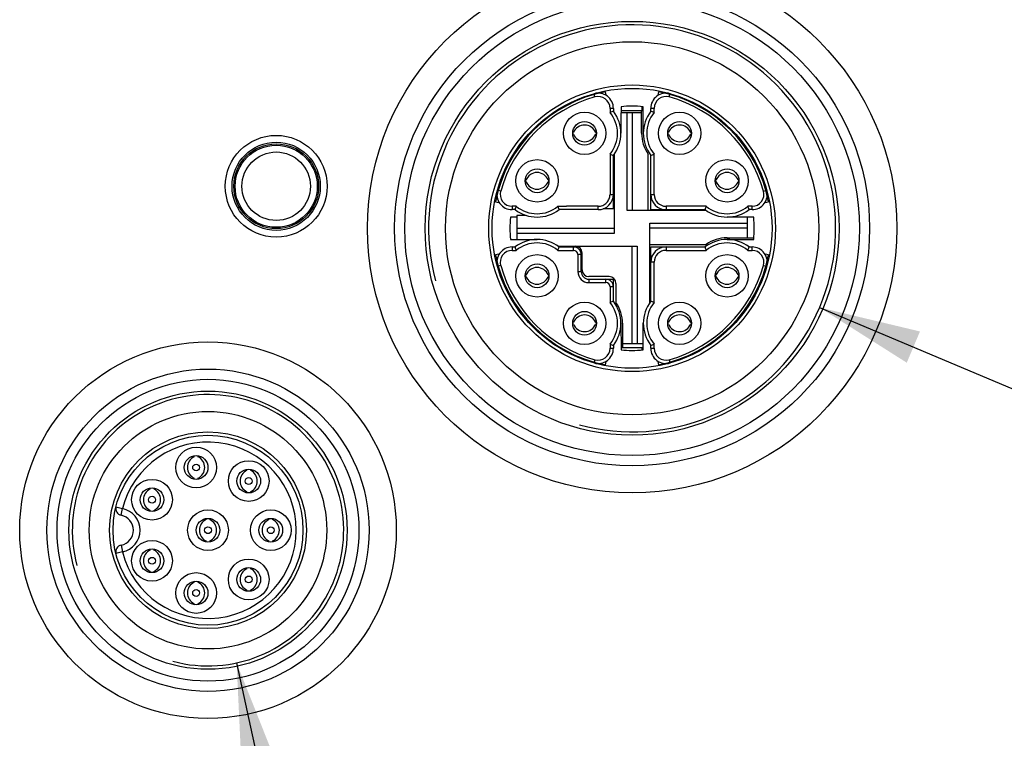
# Model space of a CAD drawing. Header units: millimetres. Extents: x 0 to 594, y 0 to 420.
# Tile 6 of 9: x 427 to 456, y 257 to 278. Entities that reach past the tile are written whole.
import ezdxf

# ---------------------------------------------------------------- set-up
doc = ezdxf.new("R2010")
doc.units = ezdxf.units.MM
doc.header["$LTSCALE"] = 32.67
doc.layers.get('0').update_dxf_attribs({"linetype": 'CONTINUOUS'})
doc.layers.add('00_COMPONENTS', color=7, linetype='CONTINUOUS')
doc.layers.add('51__DRAFT_DIMS', color=7, linetype='CONTINUOUS')
doc.styles.get("Standard").update_dxf_attribs({"font": 'simfang.ttf'})
doc.dimstyles.new('DIMSTYLE_5', dxfattribs={"dimtxt": 3, "dimasz": 3, "dimexe": 2.5, "dimexo": 0.5, "dimtad": 1, "dimdsep": 46, "dimtxsty": 'STANDARD', "dimblk": '_FILLED', "dimblk1": '_FILLED', "dimblk2": '_FILLED', "dimcen": 0.09, "dimclrt": 3, "dimazin": 2, "dimtp": 0.2, "dimtm": 0.2, "dimtfac": 1, "dimtofl": 0, "dimtmove": 0, "dimatfit": 1, "dimldrblk": '_FILLED', "dimfxl": 1, "dimtolj": 1, "dimarcsym": 0})

# ---------------------------------------------------------------- blocks, each defined once
blk = doc.blocks.new('_FILLED')
at = {"color": 0, "linetype": 'ByBlock'}
blk.add_solid([(0, 0), (-1, 0.1667), (-1, -0.1667)], dxfattribs=at)
blk = doc.blocks.new('*D13')
at = {"layer": '51__DRAFT_DIMS', "color": 4}
for p, q in [((450.959, 269.893), (479.99, 257.632)), ((479.99, 257.632), (483.49, 257.632)), ((483.49, 257.632), (497.506, 257.632))]:
    blk.add_line(p, q, dxfattribs=at)
at = {"layer": '51__DRAFT_DIMS', "color": 4, "xscale": 3, "yscale": 3, "zscale": 3, "rotation": 157.10449618}
blk.add_blockref('_FILLED', (450.959, 269.893), dxfattribs=at)
at = {"layer": '51__DRAFT_DIMS', "color": 3}
for s, p in [('M', (484.99, 258.382)), ('12', (487.193, 258.382)), ('x1', (491.599, 258.382))]:
    blk.add_text(s, height=3, dxfattribs=at).set_placement(p)
blk = doc.blocks.new('*D14')
at = {"layer": '51__DRAFT_DIMS', "color": 4}
for p, q in [((433.775, 259.417), (440.876, 226.502)), ((440.876, 226.502), (444.376, 226.502)), ((444.376, 226.502), (456.188, 226.502))]:
    blk.add_line(p, q, dxfattribs=at)
at = {"layer": '51__DRAFT_DIMS', "color": 4, "xscale": 3, "yscale": 3, "zscale": 3, "rotation": 102.173946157}
blk.add_blockref('_FILLED', (433.775, 259.417), dxfattribs=at)
at = {"layer": '51__DRAFT_DIMS', "color": 3}
for s, p in [('M', (445.876, 227.252)), ('8', (448.079, 227.252)), ('x1', (450.282, 227.252))]:
    blk.add_text(s, height=3, dxfattribs=at).set_placement(p)

msp = doc.modelspace()

# ---------------------------------------------------------------- linework, layer by layer
at = {"layer": '00_COMPONENTS', "color": 4}
for p, q in [((444.336, 276.1), (444.316, 276.172)), ((446.527, 276.1), (446.547, 276.172)), ((444.782, 275.763), (444.782, 275.642)), ((444.882, 275.763), (444.782, 275.763)), ((446.082, 275.763), (445.982, 275.763)), ((446.082, 275.642), (446.082, 275.763)), ((444.782, 274.412), (444.782, 273.227)), ((446.082, 273.227), (446.082, 274.412)), ((441.559, 273.322), (441.486, 273.342)), ((444.782, 273.227), (444.882, 273.227)), ((445.982, 273.227), (446.082, 273.227)), ((449.305, 273.322), (449.377, 273.342)), ((441.895, 272.877), (441.895, 272.777)), ((442.017, 272.877), (441.895, 272.877)), ((443.247, 272.877), (443.496, 272.877)), ((444.433, 272.877), (443.496, 272.877)), ((444.432, 272.777), (444.432, 272.877)), ((446.432, 272.877), (446.432, 272.777)), ((447.617, 272.877), (446.432, 272.877)), ((448.968, 272.877), (448.847, 272.877)), ((448.968, 272.777), (448.968, 272.877)), ((441.895, 271.677), (441.895, 271.577)), ((443.707, 271.577), (443.707, 271.677)), ((446.432, 271.677), (446.432, 271.577)), ((448.968, 271.577), (448.968, 271.677)), ((441.895, 271.577), (442.017, 271.577)), ((443.247, 271.577), (443.707, 271.577)), ((443.832, 271.452), (443.832, 270.952)), ((443.932, 271.452), (443.832, 271.452)), ((446.432, 271.577), (447.617, 271.577)), ((448.847, 271.577), (448.968, 271.577)), ((441.559, 271.132), (441.486, 271.111)), ((446.082, 271.227), (445.982, 271.227)), ((446.082, 270.042), (446.082, 271.227)), ((449.305, 271.132), (449.377, 271.111)), ((443.832, 270.952), (443.932, 270.952)), ((444.157, 270.727), (444.157, 270.627)), ((444.157, 270.627), (444.657, 270.627)), ((444.657, 270.627), (444.657, 270.727)), ((444.782, 270.502), (444.782, 270.042)), ((444.882, 270.502), (444.782, 270.502)), ((444.782, 268.812), (444.782, 268.69)), ((446.082, 268.69), (446.082, 268.812)), ((444.782, 268.69), (444.882, 268.69)), ((445.982, 268.69), (446.082, 268.69)), ((444.336, 268.354), (444.316, 268.282)), ((446.527, 268.354), (446.547, 268.282)), ((430.217, 264.013), (430.411, 263.964)), ((430.371, 263.768), (430.411, 263.964)), ((430.411, 262.69), (430.217, 262.641)), ((430.371, 262.886), (430.411, 262.69))]:
    msp.add_line(p, q, dxfattribs=at)
at = {"layer": '00_COMPONENTS', "color": 7}
for p, q in [((444.668, 276.153), (444.649, 276.251)), ((444.668, 276.153), (444.659, 276.151)), ((446.214, 276.251), (446.195, 276.153)), ((446.195, 276.153), (446.204, 276.151)), ((444.882, 275.763), (444.882, 275.677)), ((445.107, 275.812), (445.106, 275.627)), ((445.725, 275.701), (445.725, 275.815)), ((445.762, 275.027), (445.757, 275.812)), ((445.982, 275.677), (445.982, 275.763)), ((445.102, 275.627), (445.102, 275.027)), ((445.712, 275.627), (445.102, 275.627)), ((445.106, 275.701), (445.725, 275.701)), ((445.282, 272.752), (445.282, 275.627)), ((445.432, 275.627), (445.432, 272.752)), ((445.712, 275.027), (445.712, 275.701)), ((443.682, 275.047), (443.705, 275.048)), ((443.705, 275.006), (443.682, 275.007)), ((444.359, 275.048), (444.381, 275.047)), ((444.381, 275.007), (444.359, 275.006)), ((446.482, 275.047), (446.505, 275.048)), ((446.505, 275.006), (446.482, 275.007)), ((447.159, 275.048), (447.181, 275.047)), ((447.181, 275.007), (447.159, 275.006)), ((444.882, 272.802), (444.882, 274.377)), ((444.907, 274.411), (444.907, 272.077)), ((445.907, 272.752), (445.907, 274.411)), ((445.982, 272.777), (445.982, 274.377)), ((442.282, 273.647), (442.305, 273.648)), ((442.305, 273.606), (442.282, 273.607)), ((442.959, 273.648), (442.981, 273.647)), ((442.981, 273.607), (442.959, 273.606)), ((447.882, 273.647), (447.905, 273.648)), ((447.905, 273.606), (447.882, 273.607)), ((448.559, 273.648), (448.581, 273.647)), ((448.581, 273.607), (448.559, 273.606)), ((441.407, 273.009), (441.505, 272.99)), ((441.505, 272.99), (441.507, 272.999)), ((444.907, 272.802), (444.579, 272.802)), ((449.358, 272.99), (449.356, 272.999)), ((449.358, 272.99), (449.456, 273.009)), ((442.032, 272.553), (441.846, 272.552)), ((441.982, 272.777), (441.895, 272.777)), ((442.032, 272.607), (442.032, 271.897)), ((442.309, 272.607), (442.032, 272.607)), ((444.432, 272.777), (443.282, 272.777)), ((447.616, 272.752), (445.282, 272.752)), ((445.982, 272.777), (447.582, 272.777)), ((448.832, 272.557), (448.232, 272.557)), ((448.832, 271.947), (448.832, 272.557)), ((449.017, 272.552), (448.832, 272.553)), ((448.968, 272.777), (448.882, 272.777)), ((442.032, 272.227), (444.907, 272.227)), ((445.957, 270.043), (445.957, 272.377)), ((445.957, 272.377), (448.832, 272.377)), ((448.832, 272.227), (445.957, 272.227)), ((444.907, 272.077), (442.032, 272.077)), ((448.232, 271.947), (449.021, 271.947)), ((441.846, 271.902), (442.032, 271.901)), ((441.895, 271.677), (441.982, 271.677)), ((442.032, 271.897), (442.632, 271.897)), ((443.248, 271.702), (445.582, 271.702)), ((443.282, 271.677), (443.853, 271.677)), ((445.432, 268.827), (445.432, 271.702)), ((445.582, 271.702), (445.582, 268.827)), ((445.957, 271.752), (447.616, 271.752)), ((445.982, 270.077), (445.982, 271.677)), ((445.982, 271.677), (447.582, 271.677)), ((448.232, 271.897), (449.017, 271.902)), ((448.882, 271.677), (448.968, 271.677)), ((441.505, 271.464), (441.407, 271.445)), ((441.505, 271.464), (441.507, 271.454)), ((443.932, 270.952), (443.932, 271.598)), ((443.957, 271.002), (443.957, 271.502)), ((449.358, 271.464), (449.356, 271.454)), ((449.456, 271.445), (449.358, 271.464)), ((442.282, 270.847), (442.305, 270.848)), ((442.305, 270.806), (442.282, 270.807)), ((442.959, 270.848), (442.981, 270.847)), ((442.981, 270.807), (442.959, 270.806)), ((444.757, 270.802), (444.157, 270.802)), ((447.882, 270.847), (447.905, 270.848)), ((447.905, 270.806), (447.882, 270.807)), ((448.559, 270.848), (448.581, 270.847)), ((448.581, 270.807), (448.559, 270.806)), ((444.157, 270.727), (444.882, 270.727)), ((444.882, 270.077), (444.882, 270.727)), ((444.957, 270.602), (444.957, 270.043)), ((443.682, 269.447), (443.705, 269.448)), ((443.705, 269.406), (443.682, 269.407)), ((444.359, 269.448), (444.381, 269.447)), ((444.381, 269.407), (444.359, 269.406)), ((445.102, 269.427), (445.107, 268.642)), ((445.152, 269.427), (445.152, 268.701)), ((445.762, 268.827), (445.762, 269.427)), ((446.482, 269.447), (446.505, 269.448)), ((446.505, 269.406), (446.482, 269.407)), ((447.159, 269.448), (447.181, 269.447)), ((447.181, 269.407), (447.159, 269.406)), ((444.882, 268.777), (444.882, 268.69)), ((445.152, 268.827), (445.762, 268.827)), ((445.757, 268.642), (445.758, 268.827)), ((445.982, 268.69), (445.982, 268.777)), ((445.725, 268.701), (445.106, 268.701)), ((445.725, 268.639), (445.725, 268.701)), ((444.649, 268.202), (444.668, 268.3)), ((444.668, 268.3), (444.659, 268.302)), ((446.195, 268.3), (446.204, 268.302)), ((446.195, 268.3), (446.214, 268.202))]:
    msp.add_line(p, q, dxfattribs=at)
for centre, radius in [((445.432, 272.227), 7.8), ((445.432, 272.227), 7), ((445.432, 272.227), 6.1), ((445.432, 272.227), 5.5), ((445.432, 272.227), 4.225), ((445.432, 272.227), 4.125), ((444.032, 275.027), 0.625), ((446.832, 275.027), 0.625), ((444.032, 275.027), 0.35), ((446.832, 275.027), 0.35), ((434.942, 273.467), 1.5), ((434.942, 273.467), 1.3), ((442.632, 273.627), 0.625), ((448.232, 273.627), 0.625), ((442.632, 273.627), 0.35), ((448.232, 273.627), 0.35), ((442.632, 270.827), 0.625), ((448.232, 270.827), 0.625), ((442.632, 270.827), 0.35), ((448.232, 270.827), 0.35), ((444.032, 269.427), 0.625), ((446.832, 269.427), 0.625), ((444.032, 269.427), 0.35), ((446.832, 269.427), 0.35), ((432.932, 263.327), 5.55), ((432.932, 263.327), 4.75), ((432.932, 263.327), 4.1), ((432.932, 263.327), 3.5), ((432.932, 263.327), 2.9), ((432.932, 263.327), 2.8), ((432.582, 265.177), 0.6), ((432.582, 265.177), 0.35), ((432.582, 265.177), 0.1), ((434.132, 264.777), 0.6), ((434.132, 264.777), 0.35), ((431.282, 264.227), 0.6), ((434.132, 264.777), 0.1), ((431.282, 264.227), 0.35), ((431.282, 264.227), 0.1), ((432.932, 263.327), 0.6), ((434.782, 263.327), 0.6), ((432.932, 263.327), 0.35), ((434.782, 263.327), 0.35), ((432.932, 263.327), 0.1), ((434.782, 263.327), 0.1), ((431.282, 262.427), 0.6), ((431.282, 262.427), 0.35), ((431.282, 262.427), 0.1), ((434.132, 261.877), 0.6), ((432.582, 261.477), 0.6), ((434.132, 261.877), 0.35), ((432.582, 261.477), 0.35), ((434.132, 261.877), 0.1), ((432.582, 261.477), 0.1)]:
    msp.add_circle(centre, radius, dxfattribs=at)
at = {"layer": '00_COMPONENTS', "color": 4}
for centre, radius in [((445.432, 272.227), 6.7), ((434.942, 273.467), 1.25), ((434.942, 273.467), 1.21), ((434.942, 273.467), 1.01), ((432.932, 263.327), 4.45)]:
    msp.add_circle(centre, radius, dxfattribs=at)
for centre, radius, start, end in [((445.432, 272.227), 6, 255, 195), ((445.432, 272.227), 4.025, 105.7898, 164.2102), ((444.432, 275.763), 0.35, 0, 105.7898), ((446.432, 275.763), 0.35, 74.2102, 180), ((445.432, 272.227), 4.025, 15.7898, 74.2102), ((444.032, 275.027), 0.97, 320.6417, 39.3583), ((446.832, 275.027), 0.97, 140.6417, 219.3583), ((441.895, 273.227), 0.35, 164.2102, 270), ((446.432, 273.227), 0.35, 180, 270), ((448.968, 273.227), 0.35, 270, 15.7898), ((442.632, 273.627), 0.97, 230.6417, 309.3783), ((448.232, 273.627), 0.97, 230.6417, 309.3583), ((442.632, 270.827), 0.97, 50.6417, 129.3583), ((448.232, 270.827), 0.97, 50.6417, 129.3583), ((441.895, 271.227), 0.35, 90, 195.7898), ((443.707, 271.452), 0.125, 0, 90), ((446.432, 271.227), 0.35, 90, 180), ((448.968, 271.227), 0.35, 344.2102, 90), ((445.432, 272.227), 4.025, 195.7898, 254.2102), ((445.432, 272.227), 4.025, 285.7898, 344.2102), ((444.157, 270.952), 0.325, 180, 270), ((444.657, 270.502), 0.125, 0, 90), ((444.032, 269.427), 0.97, 320.6417, 39.3583), ((446.832, 269.427), 0.97, 140.6417, 219.3583), ((444.432, 268.69), 0.35, 254.2102, 360), ((446.432, 268.69), 0.35, 180, 285.7898), ((432.932, 263.327), 4, 255, 195), ((432.932, 263.327), 2.6, 194.1823, 165.8177), ((430.282, 263.327), 0.65, 281.4691, 78.5309)]:
    msp.add_arc(centre, radius, start, end, dxfattribs=at)
at = {"layer": '00_COMPONENTS', "color": 7}
for centre, radius, start, end in [((445.432, 272.227), 4.1, 101, 169), ((444.432, 275.763), 0.45, 0, 105.7898), ((446.432, 275.763), 0.45, 74.2102, 180), ((445.432, 272.227), 4.1, 11, 79), ((445.432, 272.227), 3.6, 84.8204, 95.1796), ((446.912, 269.678), 6.333, 108.6991, 109.657), ((444.032, 275.027), 1.07, 322.5979, 37.4013), ((446.832, 275.027), 1.07, 142.5987, 217.4021), ((443.951, 269.678), 6.333, 70.343, 71.3009), ((444.032, 274.922), 0.35, 20.9521, 159.048), ((446.832, 274.922), 0.35, 20.9521, 159.048), ((444.032, 275.131), 0.35, 200.9521, 339.048), ((446.782, 275.027), 1.07, 180, 215.1391), ((446.832, 275.131), 0.35, 200.9521, 339.048), ((446.912, 280.376), 6.333, 250.343, 251.3009), ((443.951, 280.376), 6.333, 288.6991, 289.657), ((442.632, 273.522), 0.35, 20.9521, 159.048), ((448.232, 273.522), 0.35, 20.9521, 159.048), ((442.632, 273.731), 0.35, 200.9521, 339.048), ((448.232, 273.731), 0.35, 200.9521, 339.048), ((441.895, 273.227), 0.45, 164.2102, 270), ((444.432, 273.227), 0.45, 270, 360), ((446.432, 273.227), 0.45, 180, 270), ((448.968, 273.227), 0.45, 270, 15.7898), ((447.98, 270.746), 6.333, 160.343, 161.3009), ((453.58, 270.746), 6.333, 160.343, 161.3009), ((442.883, 270.746), 6.333, 18.6991, 19.657), ((445.432, 272.227), 3.6, 174.8204, 185.1796), ((442.632, 273.627), 1.07, 232.5987, 307.4021), ((448.232, 273.627), 1.07, 232.5979, 307.4013), ((445.432, 272.227), 3.6, 354.8204, 5.1796), ((448.232, 270.877), 1.07, 90, 125.1391), ((441.895, 271.227), 0.45, 90, 195.7898), ((442.632, 270.827), 1.07, 52.5979, 127.4013), ((447.98, 273.707), 6.333, 198.6991, 199.657), ((437.283, 273.707), 6.333, 340.343, 341.3009), ((443.707, 271.452), 0.225, 0, 90), ((443.757, 271.502), 0.2, 0, 90), ((446.432, 271.227), 0.45, 90, 180), ((448.232, 270.827), 1.07, 52.5987, 127.4021), ((453.58, 273.707), 6.333, 198.6991, 199.657), ((442.883, 273.707), 6.333, 340.343, 341.3009), ((448.968, 271.227), 0.45, 344.2102, 90), ((445.432, 272.227), 4.1, 191, 259), ((445.432, 272.227), 4.1, 281, 349), ((442.632, 270.722), 0.35, 20.9521, 159.048), ((448.232, 270.722), 0.35, 20.9521, 159.048), ((442.632, 270.931), 0.35, 200.9521, 339.048), ((444.157, 270.952), 0.225, 180, 270), ((444.157, 271.002), 0.2, 180, 270), ((444.757, 270.602), 0.2, 0, 90), ((448.232, 270.931), 0.35, 200.9521, 339.048), ((444.657, 270.502), 0.225, 0, 90), ((446.912, 264.078), 6.333, 108.6991, 109.657), ((444.032, 269.427), 1.07, 322.5987, 37.4021), ((444.082, 269.427), 1.07, 0, 35.1391), ((446.832, 269.427), 1.07, 142.5979, 217.4013), ((443.951, 264.078), 6.333, 70.343, 71.3009), ((444.032, 269.322), 0.35, 20.9521, 159.048), ((446.832, 269.322), 0.35, 20.9521, 159.048), ((444.032, 269.531), 0.35, 200.9521, 339.048), ((446.832, 269.531), 0.35, 200.9521, 339.048), ((446.912, 274.776), 6.333, 250.343, 251.3009), ((443.951, 274.776), 6.333, 288.6991, 289.657), ((444.432, 268.69), 0.45, 254.2102, 0), ((445.432, 272.227), 3.6, 264.8204, 275.1796), ((446.432, 268.69), 0.45, 180, 285.7898), ((432.677, 265.177), 0.35, 115.4055, 244.5945), ((432.486, 265.177), 0.35, 295.4055, 64.5945), ((434.227, 264.777), 0.35, 115.4055, 244.5945), ((434.036, 264.777), 0.35, 295.4055, 64.5945), ((431.377, 264.227), 0.35, 115.4055, 244.5945), ((431.186, 264.227), 0.35, 295.4055, 64.5945), ((430.411, 263.964), 0.2, 165.8177, 258.5309), ((430.282, 263.327), 0.45, 281.4691, 78.5309), ((433.027, 263.327), 0.35, 115.4055, 244.5945), ((432.836, 263.327), 0.35, 295.4055, 64.5945), ((434.877, 263.327), 0.35, 115.4055, 244.5945), ((434.686, 263.327), 0.35, 295.4055, 64.5945), ((430.411, 262.69), 0.2, 101.4691, 194.1823), ((431.377, 262.427), 0.35, 115.4055, 244.5945), ((431.186, 262.427), 0.35, 295.4055, 64.5945), ((434.227, 261.877), 0.35, 115.4055, 244.5945), ((434.036, 261.877), 0.35, 295.4055, 64.5945), ((432.677, 261.477), 0.35, 115.4055, 244.5945), ((432.486, 261.477), 0.35, 295.4055, 64.5945)]:
    msp.add_arc(centre, radius, start, end, dxfattribs=at)
at = {"layer": '00_COMPONENTS', "color": 4}
msp.add_open_spline([(444.433, 272.877), (444.479, 272.877), (444.57, 272.896), (444.686, 272.973), (444.764, 273.09), (444.782, 273.181), (444.782, 273.227)], degree=3, knots=[0, 0, 0, 0, 0.249992, 0.499997, 0.750004, 1, 1, 1, 1], dxfattribs=at)
at = {"layer": '00_COMPONENTS', "color": 7}
for points, knots in [([(443.282, 272.777), (443.281, 272.779), (443.277, 272.79), (443.272, 272.805), (443.266, 272.823), (443.26, 272.84), (443.253, 272.858), (443.25, 272.871), (443.248, 272.877)], [0, 0, 0, 0, 0.080005, 0.302822, 0.455112, 0.626324, 0.810077, 1, 1, 1, 1]), ([(432.527, 265.493), (432.527, 265.493), (432.527, 265.494), (432.528, 265.496), (432.528, 265.498), (432.528, 265.501), (432.529, 265.506), (432.529, 265.513), (432.529, 265.519), (432.53, 265.523)], [0, 0, 0, 0, 0.024163, 0.077811, 0.161982, 0.276134, 0.418674, 0.587887, 1, 1, 1, 1]), ([(432.634, 265.523), (432.634, 265.519), (432.634, 265.513), (432.635, 265.506), (432.635, 265.501), (432.635, 265.498), (432.636, 265.496), (432.636, 265.494), (432.636, 265.493), (432.636, 265.493)], [0, 0, 0, 0, 0.412092, 0.581312, 0.723879, 0.838063, 0.922245, 0.975863, 1, 1, 1, 1]), ([(434.077, 265.093), (434.077, 265.093), (434.077, 265.094), (434.078, 265.096), (434.078, 265.098), (434.078, 265.101), (434.079, 265.106), (434.079, 265.113), (434.079, 265.119), (434.08, 265.123)], [0, 0, 0, 0, 0.024163, 0.077811, 0.161982, 0.276134, 0.418674, 0.587887, 1, 1, 1, 1]), ([(434.184, 265.123), (434.184, 265.119), (434.184, 265.113), (434.185, 265.106), (434.185, 265.101), (434.185, 265.098), (434.186, 265.096), (434.186, 265.094), (434.186, 265.093), (434.186, 265.093)], [0, 0, 0, 0, 0.412092, 0.581312, 0.723879, 0.838063, 0.922245, 0.975863, 1, 1, 1, 1]), ([(432.53, 264.831), (432.529, 264.835), (432.529, 264.841), (432.529, 264.848), (432.528, 264.852), (432.528, 264.856), (432.528, 264.858), (432.527, 264.86), (432.527, 264.86), (432.527, 264.861)], [0, 0, 0, 0, 0.412118, 0.581337, 0.723891, 0.838059, 0.922235, 0.975858, 1, 1, 1, 1]), ([(432.636, 264.861), (432.636, 264.86), (432.636, 264.86), (432.636, 264.858), (432.635, 264.856), (432.635, 264.852), (432.635, 264.848), (432.634, 264.841), (432.634, 264.835), (432.634, 264.831)], [0, 0, 0, 0, 0.024158, 0.077802, 0.161979, 0.276146, 0.418699, 0.587912, 1, 1, 1, 1]), ([(431.227, 264.543), (431.227, 264.543), (431.227, 264.544), (431.228, 264.546), (431.228, 264.548), (431.228, 264.551), (431.229, 264.556), (431.229, 264.563), (431.229, 264.569), (431.23, 264.573)], [0, 0, 0, 0, 0.024163, 0.077811, 0.161982, 0.276134, 0.418674, 0.587887, 1, 1, 1, 1]), ([(431.334, 264.573), (431.334, 264.569), (431.334, 264.563), (431.335, 264.556), (431.335, 264.551), (431.335, 264.548), (431.336, 264.546), (431.336, 264.544), (431.336, 264.543), (431.336, 264.543)], [0, 0, 0, 0, 0.412092, 0.581312, 0.723879, 0.838063, 0.922245, 0.975863, 1, 1, 1, 1]), ([(434.08, 264.431), (434.079, 264.435), (434.079, 264.441), (434.079, 264.448), (434.078, 264.452), (434.078, 264.456), (434.078, 264.458), (434.077, 264.46), (434.077, 264.46), (434.077, 264.461)], [0, 0, 0, 0, 0.412118, 0.581337, 0.723891, 0.838059, 0.922235, 0.975858, 1, 1, 1, 1]), ([(434.186, 264.461), (434.186, 264.46), (434.186, 264.46), (434.186, 264.458), (434.185, 264.456), (434.185, 264.452), (434.185, 264.448), (434.184, 264.441), (434.184, 264.435), (434.184, 264.431)], [0, 0, 0, 0, 0.024158, 0.077802, 0.161979, 0.276146, 0.418699, 0.587912, 1, 1, 1, 1]), ([(431.23, 263.881), (431.229, 263.885), (431.229, 263.891), (431.229, 263.898), (431.228, 263.902), (431.228, 263.906), (431.228, 263.908), (431.227, 263.91), (431.227, 263.91), (431.227, 263.911)], [0, 0, 0, 0, 0.412118, 0.581337, 0.723891, 0.838059, 0.922235, 0.975858, 1, 1, 1, 1]), ([(431.336, 263.911), (431.336, 263.91), (431.336, 263.91), (431.336, 263.908), (431.335, 263.906), (431.335, 263.902), (431.335, 263.898), (431.334, 263.891), (431.334, 263.885), (431.334, 263.881)], [0, 0, 0, 0, 0.024158, 0.077802, 0.161979, 0.276146, 0.418699, 0.587912, 1, 1, 1, 1]), ([(432.877, 263.643), (432.877, 263.643), (432.877, 263.644), (432.878, 263.646), (432.878, 263.648), (432.878, 263.651), (432.879, 263.656), (432.879, 263.663), (432.879, 263.669), (432.88, 263.673)], [0, 0, 0, 0, 0.024163, 0.077811, 0.161982, 0.276134, 0.418674, 0.587887, 1, 1, 1, 1]), ([(432.984, 263.673), (432.984, 263.669), (432.984, 263.663), (432.985, 263.656), (432.985, 263.651), (432.985, 263.648), (432.986, 263.646), (432.986, 263.644), (432.986, 263.643), (432.986, 263.643)], [0, 0, 0, 0, 0.412092, 0.581312, 0.723879, 0.838063, 0.922245, 0.975863, 1, 1, 1, 1]), ([(434.727, 263.643), (434.727, 263.643), (434.727, 263.644), (434.728, 263.646), (434.728, 263.648), (434.728, 263.651), (434.729, 263.656), (434.729, 263.663), (434.729, 263.669), (434.73, 263.673)], [0, 0, 0, 0, 0.024163, 0.077811, 0.161982, 0.276134, 0.418674, 0.587887, 1, 1, 1, 1]), ([(434.834, 263.673), (434.834, 263.669), (434.834, 263.663), (434.835, 263.656), (434.835, 263.651), (434.835, 263.648), (434.836, 263.646), (434.836, 263.644), (434.836, 263.643), (434.836, 263.643)], [0, 0, 0, 0, 0.412092, 0.581312, 0.723879, 0.838063, 0.922245, 0.975863, 1, 1, 1, 1]), ([(432.88, 262.981), (432.879, 262.985), (432.879, 262.991), (432.879, 262.998), (432.878, 263.002), (432.878, 263.006), (432.878, 263.008), (432.877, 263.01), (432.877, 263.01), (432.877, 263.011)], [0, 0, 0, 0, 0.412118, 0.581337, 0.723891, 0.838059, 0.922235, 0.975858, 1, 1, 1, 1]), ([(432.986, 263.011), (432.986, 263.01), (432.986, 263.01), (432.986, 263.008), (432.985, 263.006), (432.985, 263.002), (432.985, 262.998), (432.984, 262.991), (432.984, 262.985), (432.984, 262.981)], [0, 0, 0, 0, 0.024158, 0.077802, 0.161979, 0.276146, 0.418699, 0.587912, 1, 1, 1, 1]), ([(434.73, 262.981), (434.729, 262.985), (434.729, 262.991), (434.729, 262.998), (434.728, 263.002), (434.728, 263.006), (434.728, 263.008), (434.727, 263.01), (434.727, 263.01), (434.727, 263.011)], [0, 0, 0, 0, 0.412118, 0.581337, 0.723891, 0.838059, 0.922235, 0.975858, 1, 1, 1, 1]), ([(434.836, 263.011), (434.836, 263.01), (434.836, 263.01), (434.836, 263.008), (434.835, 263.006), (434.835, 263.002), (434.835, 262.998), (434.834, 262.991), (434.834, 262.985), (434.834, 262.981)], [0, 0, 0, 0, 0.024158, 0.077802, 0.161979, 0.276146, 0.418699, 0.587912, 1, 1, 1, 1]), ([(431.227, 262.743), (431.227, 262.743), (431.227, 262.744), (431.228, 262.746), (431.228, 262.748), (431.228, 262.751), (431.229, 262.756), (431.229, 262.763), (431.229, 262.769), (431.23, 262.773)], [0, 0, 0, 0, 0.024163, 0.077811, 0.161982, 0.276134, 0.418674, 0.587887, 1, 1, 1, 1]), ([(431.334, 262.773), (431.334, 262.769), (431.334, 262.763), (431.335, 262.756), (431.335, 262.751), (431.335, 262.748), (431.336, 262.746), (431.336, 262.744), (431.336, 262.743), (431.336, 262.743)], [0, 0, 0, 0, 0.412092, 0.581312, 0.723879, 0.838063, 0.922245, 0.975863, 1, 1, 1, 1]), ([(431.23, 262.081), (431.229, 262.085), (431.229, 262.091), (431.229, 262.098), (431.228, 262.102), (431.228, 262.106), (431.228, 262.108), (431.227, 262.11), (431.227, 262.11), (431.227, 262.111)], [0, 0, 0, 0, 0.412118, 0.581337, 0.723891, 0.838059, 0.922235, 0.975858, 1, 1, 1, 1]), ([(431.336, 262.111), (431.336, 262.11), (431.336, 262.11), (431.336, 262.108), (431.335, 262.106), (431.335, 262.102), (431.335, 262.098), (431.334, 262.091), (431.334, 262.085), (431.334, 262.081)], [0, 0, 0, 0, 0.024158, 0.077802, 0.161979, 0.276146, 0.418699, 0.587912, 1, 1, 1, 1]), ([(434.077, 262.193), (434.077, 262.193), (434.077, 262.194), (434.078, 262.196), (434.078, 262.198), (434.078, 262.201), (434.079, 262.206), (434.079, 262.213), (434.079, 262.219), (434.08, 262.223)], [0, 0, 0, 0, 0.024163, 0.077811, 0.161982, 0.276134, 0.418674, 0.587887, 1, 1, 1, 1]), ([(434.184, 262.223), (434.184, 262.219), (434.184, 262.213), (434.185, 262.206), (434.185, 262.201), (434.185, 262.198), (434.186, 262.196), (434.186, 262.194), (434.186, 262.193), (434.186, 262.193)], [0, 0, 0, 0, 0.412092, 0.581312, 0.723879, 0.838063, 0.922245, 0.975863, 1, 1, 1, 1]), ([(432.527, 261.793), (432.527, 261.793), (432.527, 261.794), (432.528, 261.796), (432.528, 261.798), (432.528, 261.801), (432.529, 261.806), (432.529, 261.813), (432.529, 261.819), (432.53, 261.823)], [0, 0, 0, 0, 0.024163, 0.077811, 0.161982, 0.276134, 0.418674, 0.587887, 1, 1, 1, 1]), ([(432.634, 261.823), (432.634, 261.819), (432.634, 261.813), (432.635, 261.806), (432.635, 261.801), (432.635, 261.798), (432.636, 261.796), (432.636, 261.794), (432.636, 261.793), (432.636, 261.793)], [0, 0, 0, 0, 0.412092, 0.581312, 0.723879, 0.838063, 0.922245, 0.975863, 1, 1, 1, 1]), ([(434.08, 261.531), (434.079, 261.535), (434.079, 261.541), (434.079, 261.548), (434.078, 261.552), (434.078, 261.556), (434.078, 261.558), (434.077, 261.56), (434.077, 261.56), (434.077, 261.561)], [0, 0, 0, 0, 0.412118, 0.581337, 0.723891, 0.838059, 0.922235, 0.975858, 1, 1, 1, 1]), ([(434.186, 261.561), (434.186, 261.56), (434.186, 261.56), (434.186, 261.558), (434.185, 261.556), (434.185, 261.552), (434.185, 261.548), (434.184, 261.541), (434.184, 261.535), (434.184, 261.531)], [0, 0, 0, 0, 0.024158, 0.077802, 0.161979, 0.276146, 0.418699, 0.587912, 1, 1, 1, 1]), ([(432.53, 261.131), (432.529, 261.135), (432.529, 261.141), (432.529, 261.148), (432.528, 261.152), (432.528, 261.156), (432.528, 261.158), (432.527, 261.16), (432.527, 261.16), (432.527, 261.161)], [0, 0, 0, 0, 0.412118, 0.581337, 0.723891, 0.838059, 0.922235, 0.975858, 1, 1, 1, 1]), ([(432.636, 261.161), (432.636, 261.16), (432.636, 261.16), (432.636, 261.158), (432.635, 261.156), (432.635, 261.152), (432.635, 261.148), (432.634, 261.141), (432.634, 261.135), (432.634, 261.131)], [0, 0, 0, 0, 0.024158, 0.077802, 0.161979, 0.276146, 0.418699, 0.587912, 1, 1, 1, 1])]:
    msp.add_open_spline(points, degree=3, knots=knots, dxfattribs=at)

# ---------------------------------------------------------------- dimensions: what is measured, and where the dimension line sits
at = {"layer": '51__DRAFT_DIMS', "color": 4}
for p1, p2, picture, middle in [((450.959, 269.893), (439.904, 274.561), '*D13', (490.498, 259.882)), ((433.775, 259.417), (432.088, 267.237), '*D14', (450.282, 228.752))]:
    dim = msp.add_diameter_dim_2p(p1=p1, p2=p2, text='M<>x1', dimstyle='DIMSTYLE_5', override={"dimtih": 1, "dimtoh": 1, "dimpost": '<>'}, dxfattribs=at)
    dim.commit()
    dim.dimension.update_dxf_attribs({"geometry": picture, "text_midpoint": middle, "dimtype": 163})

doc.saveas('drawing.dxf')
